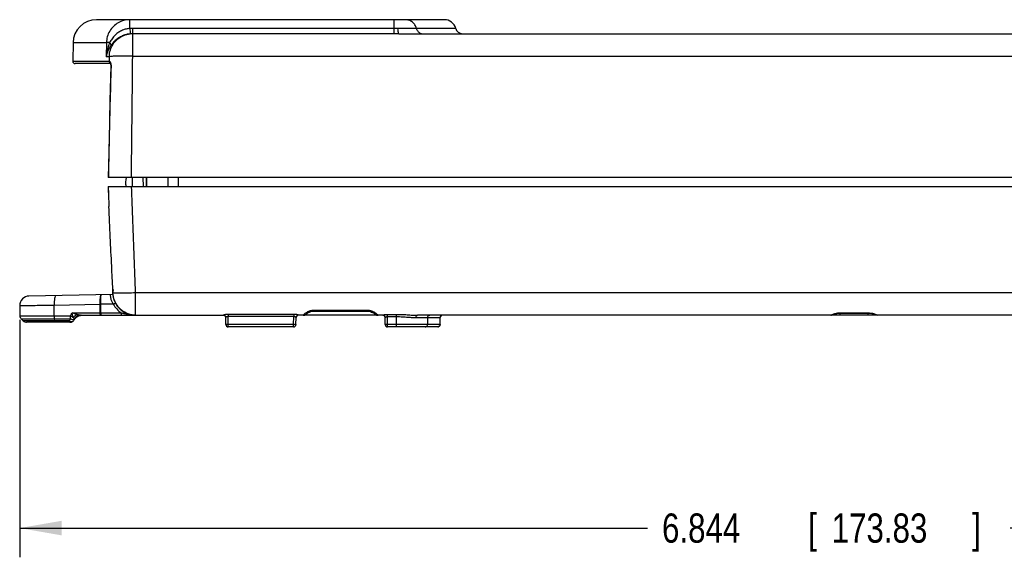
# Model space of a CAD drawing. Header units: inches. Extents: x 0 to 34, y 0 to 22.
# Tile 25 of 41: x 12.7 to 16.9, y 9.7 to 12. Entities that reach past the tile are written whole.
import ezdxf

# ---------------------------------------------------------------- set-up
doc = ezdxf.new("R2010")
doc.units = ezdxf.units.IN
doc.header["$LTSCALE"] = 1.87
doc.header["$MEASUREMENT"] = 0
doc.layers.get('0').update_dxf_attribs({"linetype": 'CONTINUOUS'})
doc.layers.add('DIMENSIONS', color=7, linetype='CONTINUOUS')
doc.styles.get("Standard").update_dxf_attribs({"font": 'txt', "width": 0.8})
doc.dimstyles.new('DIMSTYLE_1', dxfattribs={"dimtxt": 0.125, "dimasz": 0.18, "dimexe": 0.18, "dimexo": 0.0625, "dimgap": 0.09, "dimtad": 0, "dimtih": 1, "dimtoh": 1, "dimdec": 3, "dimzin": 4, "dimdsep": 46, "dimtxsty": 'STANDARD', "dimblk": '_FILLED', "dimblk1": '_FILLED', "dimblk2": '_FILLED', "dimcen": 0.09, "dimadec": 0, "dimazin": 0, "dimtp": 0.001, "dimtm": 0.001, "dimtfac": 1, "dimtdec": 3, "dimtofl": 0, "dimtmove": 0, "dimatfit": 3, "dimldrblk": '_FILLED', "dimfxl": 1, "dimtolj": 1, "dimtzin": 4, "dimarcsym": 0})

# ---------------------------------------------------------------- blocks, each defined once
blk = doc.blocks.new('_FILLED')
at = {"color": 0, "linetype": 'BYBLOCK'}
blk.add_solid([(0, 0), (-1, 0.174), (-1, -0.174)], dxfattribs=at)
blk = doc.blocks.new('*D3')
at = {"layer": 'DIMENSIONS', "color": 2, "linetype": 'CONTINUOUS'}
for p, q in [((19.5468, 10.7554), (19.5468, 9.671)), ((12.7032, 10.6871), (12.7032, 9.671)), ((12.7032, 9.796), (15.3859, 9.796)), ((19.5468, 9.796), (16.9359, 9.796))]:
    blk.add_line(p, q, dxfattribs=at)
at = {"layer": 'DIMENSIONS', "color": 2, "linetype": 'CONTINUOUS', "xscale": 0.18, "yscale": 0.18, "zscale": 0.18, "rotation": 180}
blk.add_blockref('_FILLED', (12.7032, 9.796), dxfattribs=at)
at = {"layer": 'DIMENSIONS', "color": 2, "linetype": 'CONTINUOUS', "xscale": 0.18, "yscale": 0.18, "zscale": 0.18}
blk.add_blockref('_FILLED', (19.5468, 9.796), dxfattribs=at)
at = {"layer": 'DIMENSIONS', "color": 2, "linetype": 'CONTINUOUS', "width": 0.8}
for s, p in [('6.844', (15.4484, 9.7335)), ('[', (16.0734, 9.7335)), ('173.83', (16.1734, 9.7335)), (']', (16.7734, 9.7335))]:
    blk.add_text(s, height=0.125, dxfattribs=at).set_placement(p)

msp = doc.modelspace()

# ---------------------------------------------------------------- linework, layer by layer
at = {"color": 7, "linetype": 'CONTINUOUS'}
for p, q in [((14.5182, 11.97), (13.0312, 11.97)), ((13.1738, 11.9322), (13.1738, 11.97)), ((14.3021, 11.97), (14.3021, 11.91)), ((13.1848, 11.9325), (13.1848, 11.8143)), ((14.3021, 11.9325), (13.1848, 11.9325)), ((14.3021, 11.91), (13.1848, 11.91)), ((14.3233, 11.91), (18.3232, 11.91)), ((14.5667, 11.9325), (14.3988, 11.9325)), ((12.9312, 11.8717), (12.9298, 11.7921)), ((12.9312, 11.8717), (13.0739, 11.8717)), ((13.0739, 11.8717), (13.073, 11.8117)), ((12.9298, 11.7921), (13.086, 11.7921)), ((13.0862, 11.8117), (13.073, 11.8117)), ((13.0862, 11.8117), (13.086, 11.7921)), ((13.0902, 11.7847), (13.0903, 11.7847)), ((13.1848, 11.8143), (19.4475, 11.8143)), ((13.0913, 11.782), (12.9398, 11.782)), ((13.0926, 11.7748), (13.0926, 11.7724)), ((13.0926, 11.7744), (13.0926, 11.7724)), ((13.0935, 11.7724), (13.0926, 11.7724)), ((19.5662, 11.295), (13.0818, 11.295)), ((13.1858, 11.257), (13.1858, 11.295)), ((13.232, 11.257), (13.2304, 11.295)), ((13.2446, 11.295), (13.2449, 11.257)), ((13.2455, 11.257), (13.2452, 11.295)), ((13.338, 11.257), (13.3377, 11.295)), ((13.0807, 11.257), (19.5658, 11.257)), ((13.1004, 10.7945), (12.7426, 10.7882)), ((13.1968, 10.8016), (13.1968, 10.7061)), ((19.4498, 10.8016), (13.1968, 10.8016)), ((12.7033, 10.7476), (12.704, 10.7042)), ((12.8505, 10.7496), (13.0473, 10.753)), ((12.8506, 10.7041), (12.8505, 10.7496)), ((13.0474, 10.7158), (13.0473, 10.753)), ((13.1032, 10.7538), (13.0494, 10.7529)), ((13.0495, 10.7158), (13.0494, 10.7529)), ((12.704, 10.7042), (12.9198, 10.7041)), ((12.7187, 10.6817), (12.71, 10.6902)), ((12.71, 10.6902), (12.8519, 10.6902)), ((12.8538, 10.6817), (12.8519, 10.6902)), ((12.8519, 10.6902), (12.9211, 10.6902)), ((12.9276, 10.7158), (13.0474, 10.7158)), ((12.9399, 10.6923), (12.9383, 10.6923)), ((12.9389, 10.6907), (12.9456, 10.6981)), ((12.9456, 10.6981), (12.9559, 10.7039)), ((12.9559, 10.7039), (12.9634, 10.7052)), ((12.9633, 10.706), (13.5744, 10.706)), ((13.0495, 10.7158), (13.0495, 10.706)), ((13.0495, 10.7158), (13.1372, 10.7158)), ((13.1372, 10.7158), (13.1372, 10.706)), ((13.5744, 10.7064), (13.5744, 10.706)), ((13.5846, 10.6659), (13.5844, 10.6966)), ((13.5943, 10.7099), (13.5943, 10.7004)), ((13.8742, 10.7099), (13.5943, 10.7099)), ((13.5946, 10.6659), (13.5943, 10.7004)), ((13.8742, 10.7004), (13.5943, 10.7004)), ((13.8739, 10.6659), (13.8742, 10.7004)), ((13.8742, 10.7099), (13.8742, 10.7004)), ((13.8839, 10.6659), (13.8842, 10.6966)), ((13.8942, 10.706), (13.8942, 10.7064)), ((14.2554, 10.706), (13.8942, 10.706)), ((13.9146, 10.706), (13.9146, 10.7062)), ((13.9424, 10.7197), (13.9479, 10.7216)), ((13.9599, 10.7279), (13.9599, 10.7235)), ((13.9599, 10.7279), (14.1897, 10.7279)), ((13.9599, 10.7235), (14.1897, 10.7235)), ((14.1897, 10.7279), (14.1897, 10.7235)), ((14.1897, 10.7235), (14.195, 10.7231)), ((14.2072, 10.7197), (14.2115, 10.7177)), ((14.2198, 10.713), (14.2203, 10.7126)), ((14.2349, 10.7062), (14.235, 10.706)), ((14.2554, 10.706), (14.2554, 10.7064)), ((14.2656, 10.6659), (14.2654, 10.6966)), ((14.2753, 10.7004), (14.2753, 10.7099)), ((14.2753, 10.7099), (14.314, 10.7099)), ((14.2756, 10.6659), (14.2753, 10.7004)), ((14.2753, 10.7004), (14.314, 10.7004)), ((14.314, 10.656), (14.314, 10.7099)), ((14.3969, 10.696), (14.5002, 10.696)), ((18.3227, 10.706), (14.403, 10.706)), ((14.4465, 10.696), (14.4462, 10.6659)), ((14.4999, 10.6659), (14.5002, 10.696)), ((14.5, 10.6659), (14.5003, 10.6961)), ((16.1885, 10.7123), (16.1905, 10.7128)), ((16.21, 10.706), (16.21, 10.7158)), ((16.2101, 10.7166), (16.3295, 10.7166)), ((16.2101, 10.7166), (16.2101, 10.7155)), ((16.2101, 10.7155), (16.3295, 10.7155)), ((16.3295, 10.7166), (16.3295, 10.7155)), ((16.3296, 10.706), (16.3296, 10.7158)), ((12.8538, 10.6817), (12.7187, 10.6817)), ((12.9182, 10.676), (12.7327, 10.676)), ((12.9152, 10.6817), (12.8538, 10.6817)), ((13.5946, 10.656), (13.5946, 10.6659)), ((13.8739, 10.6659), (13.5946, 10.6659)), ((13.8739, 10.656), (13.5946, 10.656)), ((13.8739, 10.656), (13.8739, 10.6659)), ((14.2756, 10.656), (14.2756, 10.6659)), ((14.4999, 10.6659), (14.2756, 10.6659)), ((14.49, 10.656), (14.2756, 10.656)), ((14.495, 10.6573), (14.49, 10.656)), ((14.5, 10.6659), (14.4999, 10.6659))]:
    msp.add_line(p, q, dxfattribs=at)
for points in [[(13.0903, 11.7847), (13.0909, 11.7833), (13.0919, 11.78), (13.0926, 11.7748)], [(13.0926, 11.7724), (13.0888, 11.6232), (13.085, 11.455), (13.0818, 11.295)], [(13.0913, 11.782), (13.0919, 11.7798), (13.0926, 11.7744)], [(13.0888, 11.6243), (13.0851, 11.4562), (13.0818, 11.295)], [(13.9287, 10.7121), (13.9287, 10.7121), (13.9296, 10.7128), (13.9315, 10.7141), (13.9344, 10.7158), (13.938, 10.7177), (13.9424, 10.7197)], [(13.9479, 10.7216), (13.9545, 10.7231), (13.9599, 10.7235)], [(14.195, 10.7231), (14.2019, 10.7216), (14.2072, 10.7197)], [(14.2115, 10.7177), (14.215, 10.7159), (14.2178, 10.7143), (14.2198, 10.713)], [(16.1747, 10.7072), (16.1747, 10.7072), (16.1747, 10.7072), (16.175, 10.7073), (16.1754, 10.7075), (16.1759, 10.7077), (16.1766, 10.708), (16.1774, 10.7083), (16.1783, 10.7087)], [(16.1783, 10.7087), (16.1794, 10.7091), (16.1805, 10.7096), (16.1818, 10.7101), (16.1833, 10.7106), (16.1849, 10.7112), (16.1866, 10.7117), (16.1885, 10.7123)], [(16.1905, 10.7128), (16.1926, 10.7134), (16.1949, 10.7139), (16.1974, 10.7144), (16.2, 10.7148), (16.2027, 10.7151), (16.2056, 10.7154), (16.2085, 10.7155), (16.2101, 10.7155)], [(16.3295, 10.7155), (16.3325, 10.7154), (16.3358, 10.7152)], [(16.3358, 10.7152), (16.3389, 10.7149), (16.3419, 10.7144), (16.3447, 10.7139), (16.3473, 10.7133), (16.3497, 10.7127)], [(16.3497, 10.7127), (16.352, 10.712), (16.3541, 10.7114), (16.356, 10.7107), (16.3577, 10.7101), (16.3592, 10.7096), (16.3605, 10.709), (16.3617, 10.7085), (16.3627, 10.7081), (16.3635, 10.7078), (16.3641, 10.7075), (16.3646, 10.7073), (16.3649, 10.7071), (16.365, 10.7071)], [(14.5, 10.6659), (14.4987, 10.6609), (14.495, 10.6573)]]:
    msp.add_lwpolyline(points, dxfattribs=at)
for centre, radius, start, end in [((13.0312, 11.87), 0.1, 90, 179), ((14.5183, 11.92), 0.05, 14.4775, 90), ((14.5957, 11.94), 0.03, 194.4775, 270), ((12.9398, 11.792), 0.01, 179, 270), ((13.2224, 11.275), 0.067, 162.5843, 195.6428), ((12.7433, 10.7482), 0.04, 91, 181), ((13.1999, 10.806), 0.1, 185.4751, 270), ((12.724, 10.7045), 0.02, 181, 225.4982), ((13.5744, 10.696), 0.01, 0.5, 90), ((13.8942, 10.696), 0.01, 90, 179.5), ((13.9146, 10.726), 0.02, 270, 329.3334), ((14.235, 10.726), 0.02, 210.6667, 270), ((14.2554, 10.696), 0.01, 0.5, 90), ((14.5103, 10.696), 0.01, 121.5543, 179.4285), ((16.17, 10.716), 0.01, 270, 329.3342), ((16.3696, 10.716), 0.01, 210.6667, 270), ((12.7327, 10.696), 0.02, 225.4985, 270), ((13.5946, 10.666), 0.01, 180.5, 270), ((13.8739, 10.666), 0.01, 270, 359.5), ((14.2756, 10.666), 0.01, 180.5, 270)]:
    msp.add_arc(centre, radius, start, end, dxfattribs=at)
for points, knots in [([(13.1738, 11.97), (13.1652, 11.97), (13.1479, 11.9677), (13.1237, 11.9578), (13.1029, 11.942), (13.0868, 11.9215), (13.0766, 11.8975), (13.0741, 11.8803), (13.0739, 11.8717)], [0, 0, 0, 0, 0.166873, 0.333756, 0.500483, 0.667049, 0.833526, 1, 1, 1, 1]), ([(14.3988, 11.9325), (14.3975, 11.9377), (14.3931, 11.9479), (14.3819, 11.9602), (14.3675, 11.9681), (14.3566, 11.97), (14.3513, 11.97)], [0, 0, 0, 0, 0.251884, 0.502465, 0.75167, 1, 1, 1, 1]), ([(13.0862, 11.8117), (13.0863, 11.8213), (13.0895, 11.8407), (13.1022, 11.8672), (13.122, 11.8889), (13.1472, 11.904), (13.1662, 11.9087), (13.1758, 11.9095)], [0, 0, 0, 0, 0.19985, 0.400599, 0.600813, 0.800473, 1, 1, 1, 1]), ([(13.1738, 11.9322), (13.1686, 11.9319), (13.1579, 11.9303), (13.1418, 11.9251), (13.1257, 11.9163), (13.1105, 11.904), (13.0976, 11.8889), (13.0907, 11.8776), (13.0878, 11.872)], [0, 0, 0, 0, 0.140578, 0.29443, 0.461138, 0.639394, 0.82584, 1, 1, 1, 1]), ([(13.1758, 11.9095), (13.1714, 11.9091), (13.1623, 11.9077), (13.1482, 11.9036), (13.1333, 11.8968), (13.1183, 11.8868), (13.1042, 11.8738), (13.0961, 11.8635), (13.0924, 11.8582)], [0, 0, 0, 0, 0.130595, 0.274428, 0.434338, 0.612789, 0.808981, 1, 1, 1, 1]), ([(13.1848, 11.9325), (13.183, 11.9325), (13.1793, 11.9324), (13.1756, 11.9323), (13.1738, 11.9322)], [0, 0, 0, 0, 0.500561, 1, 1, 1, 1]), ([(13.1738, 11.9322), (13.1741, 11.9283), (13.1743, 11.9216), (13.1758, 11.9144), (13.1753, 11.9104), (13.1758, 11.9095)], [0, 0, 0, 0, 0.512058, 0.86763, 1, 1, 1, 1]), ([(13.1848, 11.91), (13.1833, 11.91), (13.1803, 11.9099), (13.1773, 11.9097), (13.1758, 11.9095)], [0, 0, 0, 0, 0.500186, 1, 1, 1, 1]), ([(14.3185, 11.9325), (14.3158, 11.9325), (14.3103, 11.9325), (14.3049, 11.9325), (14.3021, 11.9325)], [0, 0, 0, 0, 0.498946, 1, 1, 1, 1]), ([(14.3233, 11.91), (14.3198, 11.91), (14.3128, 11.91), (14.3057, 11.91), (14.3021, 11.91)], [0, 0, 0, 0, 0.497556, 1, 1, 1, 1]), ([(14.3988, 11.9325), (14.3964, 11.9325), (14.3899, 11.9325), (14.3776, 11.9325), (14.3609, 11.9325), (14.3407, 11.9325), (14.3262, 11.9325), (14.3185, 11.9325)], [0, 0, 0, 0, 0.089433, 0.24484, 0.457621, 0.714387, 1, 1, 1, 1]), ([(14.3185, 11.9325), (14.3187, 11.9286), (14.3193, 11.9216), (14.3204, 11.9149), (14.3222, 11.91), (14.3233, 11.91)], [0, 0, 0, 0, 0.498765, 0.848316, 1, 1, 1, 1]), ([(14.3988, 11.9325), (14.3999, 11.9283), (14.4039, 11.9202), (14.4144, 11.9119), (14.4231, 11.91), (14.4274, 11.91)], [0, 0, 0, 0, 0.335573, 0.668736, 1, 1, 1, 1]), ([(13.0878, 11.872), (13.0853, 11.866), (13.0807, 11.8533), (13.0757, 11.8331), (13.0737, 11.819), (13.073, 11.8117)], [0, 0, 0, 0, 0.314134, 0.646921, 1, 1, 1, 1]), ([(13.0878, 11.872), (13.0848, 11.872), (13.0801, 11.8719), (13.0755, 11.8719), (13.0739, 11.8717)], [0, 0, 0, 0, 0.655697, 1, 1, 1, 1]), ([(13.0878, 11.872), (13.089, 11.8704), (13.091, 11.8673), (13.0927, 11.8626), (13.0928, 11.8595), (13.0924, 11.8582)], [0, 0, 0, 0, 0.399152, 0.730639, 1, 1, 1, 1]), ([(13.0924, 11.8582), (13.0893, 11.8537), (13.0835, 11.8441), (13.0769, 11.8285), (13.074, 11.8174), (13.073, 11.8117)], [0, 0, 0, 0, 0.325842, 0.658092, 1, 1, 1, 1]), ([(13.086, 11.7921), (13.0859, 11.7904), (13.0868, 11.7868), (13.0893, 11.7842), (13.0908, 11.7833)], [0, 0, 0, 0, 0.501416, 1, 1, 1, 1]), ([(13.086, 11.7921), (13.0861, 11.7921), (13.0863, 11.7921), (13.0866, 11.7921), (13.0867, 11.7922)], [0, 0, 0, 0, 0.471584, 1, 1, 1, 1]), ([(13.1468, 11.8144), (13.1379, 11.8144), (13.1215, 11.8142), (13.1014, 11.8132), (13.0899, 11.8127), (13.0862, 11.8117)], [0, 0, 0, 0, 0.439275, 0.807102, 1, 1, 1, 1]), ([(13.0867, 11.7922), (13.0867, 11.7904), (13.0876, 11.7869), (13.0901, 11.7842), (13.0916, 11.7833)], [0, 0, 0, 0, 0.502244, 1, 1, 1, 1]), ([(13.088, 11.7916), (13.0886, 11.7911), (13.0897, 11.7896), (13.0912, 11.7867), (13.0925, 11.7826), (13.0931, 11.7796), (13.0932, 11.7779)], [0, 0, 0, 0, 0.150622, 0.374599, 0.66279, 1, 1, 1, 1]), ([(13.1848, 11.8143), (13.1842, 11.7566), (13.183, 11.6412), (13.1812, 11.4681), (13.18, 11.3527), (13.1794, 11.295)], [0, 0, 0, 0, 0.333256, 0.666588, 1, 1, 1, 1]), ([(13.0935, 11.7724), (13.0919, 11.7174), (13.0891, 11.6094), (13.0853, 11.4502), (13.0831, 11.3461), (13.0821, 11.295)], [0, 0, 0, 0, 0.345659, 0.678991, 1, 1, 1, 1]), ([(13.3824, 11.257), (13.3823, 11.2596), (13.3823, 11.2723), (13.3822, 11.285), (13.3821, 11.295)], [0, 0, 0, 0, 0.210526, 1, 1, 1, 1]), ([(13.0807, 11.257), (13.0813, 11.2427), (13.0826, 11.2142), (13.0838, 11.1857), (13.0845, 11.1714)], [0, 0, 0, 0, 0.500034, 1, 1, 1, 1]), ([(13.0813, 11.257), (13.0818, 11.2427), (13.0829, 11.2142), (13.084, 11.1857), (13.0845, 11.1714)], [0, 0, 0, 0, 0.49998, 1, 1, 1, 1]), ([(13.1799, 11.257), (13.1818, 11.2064), (13.1855, 11.1052), (13.1911, 10.9534), (13.1949, 10.8522), (13.1968, 10.8016)], [0, 0, 0, 0, 0.33324, 0.666574, 1, 1, 1, 1]), ([(13.1014, 10.8154), (13.0997, 10.849), (13.096, 10.9238), (13.0903, 11.0424), (13.0864, 11.1275), (13.0845, 11.1714)], [0, 0, 0, 0, 0.282971, 0.629969, 1, 1, 1, 1]), ([(13.1025, 10.8155), (13.1025, 10.8147), (13.1023, 10.813), (13.102, 10.8106), (13.1018, 10.809), (13.1017, 10.8082)], [0, 0, 0, 0, 0.338485, 0.673382, 1, 1, 1, 1]), ([(12.8583, 10.7902), (12.8568, 10.7902), (12.8538, 10.7853), (12.8521, 10.7771), (12.8505, 10.7642), (12.8503, 10.7547), (12.8505, 10.7496)], [0, 0, 0, 0, 0.106444, 0.323693, 0.636057, 1, 1, 1, 1]), ([(13.0473, 10.753), (13.0473, 10.7553), (13.0472, 10.7598), (13.0473, 10.766), (13.0475, 10.7714), (13.0478, 10.776), (13.0482, 10.7799), (13.0485, 10.7832), (13.0489, 10.786), (13.0494, 10.7884), (13.0499, 10.7905), (13.0505, 10.792), (13.0511, 10.7932), (13.0517, 10.7936), (13.052, 10.7936)], [0, 0, 0, 0, 0.169334, 0.319249, 0.449355, 0.560422, 0.653521, 0.731088, 0.798003, 0.857715, 0.908818, 0.949889, 0.979784, 1, 1, 1, 1]), ([(13.0494, 10.7529), (13.0494, 10.7552), (13.0494, 10.7597), (13.0494, 10.7659), (13.0495, 10.7714), (13.0496, 10.776), (13.0498, 10.7799), (13.05, 10.7832), (13.0502, 10.786), (13.0505, 10.7884), (13.0508, 10.7904), (13.0511, 10.792), (13.0514, 10.793), (13.0518, 10.7936), (13.052, 10.7936)], [0, 0, 0, 0, 0.171851, 0.32398, 0.45593, 0.568452, 0.662635, 0.740896, 0.808144, 0.867842, 0.918449, 0.958271, 0.985544, 1, 1, 1, 1]), ([(13.0901, 10.7927), (13.0902, 10.7914), (13.0904, 10.7883), (13.0911, 10.783), (13.0919, 10.7792), (13.0925, 10.7771)], [0, 0, 0, 0, 0.249965, 0.597642, 1, 1, 1, 1]), ([(13.0925, 10.7771), (13.0931, 10.7749), (13.0944, 10.7707), (13.0969, 10.7646), (13.0999, 10.759), (13.102, 10.7555), (13.1032, 10.7538)], [0, 0, 0, 0, 0.260919, 0.520122, 0.768072, 1, 1, 1, 1]), ([(13.1017, 10.8082), (13.1014, 10.8066), (13.101, 10.8036), (13.1006, 10.8006), (13.1004, 10.7993)], [0, 0, 0, 0, 0.552779, 1, 1, 1, 1]), ([(13.1756, 10.7094), (13.1726, 10.7102), (13.1663, 10.7122), (13.1568, 10.7163), (13.1468, 10.722), (13.1365, 10.7297), (13.1263, 10.7396), (13.1168, 10.7522), (13.1085, 10.7679), (13.1049, 10.7798), (13.1036, 10.7862)], [0, 0, 0, 0, 0.083989, 0.17725, 0.280635, 0.395286, 0.522627, 0.664388, 0.822667, 1, 1, 1, 1]), ([(13.1968, 10.8016), (13.1866, 10.8012), (13.1672, 10.8006), (13.1405, 10.8002), (13.124, 10.8003), (13.1166, 10.8004)], [0, 0, 0, 0, 0.380258, 0.724516, 1, 1, 1, 1]), ([(12.7047, 10.7476), (12.7047, 10.7476), (12.7229, 10.7478), (12.7391, 10.748), (12.7718, 10.7485), (12.8085, 10.749), (12.836, 10.7494), (12.8505, 10.7496)], [0, 0, 0, 0, 0.077052, 0.226437, 0.439246, 0.702485, 1, 1, 1, 1]), ([(13.0473, 10.753), (13.0475, 10.753), (13.048, 10.753), (13.0487, 10.7529), (13.0492, 10.7529), (13.0494, 10.7529)], [0, 0, 0, 0, 0.330183, 0.664239, 1, 1, 1, 1]), ([(13.1032, 10.7538), (13.1046, 10.7546), (13.1073, 10.7563), (13.1098, 10.7568), (13.1117, 10.7588), (13.112, 10.7584)], [0, 0, 0, 0, 0.50048, 0.866097, 1, 1, 1, 1]), ([(13.1038, 10.7527), (13.1077, 10.7456), (13.1175, 10.7319), (13.1301, 10.7207), (13.1372, 10.7158)], [0, 0, 0, 0, 0.485196, 1, 1, 1, 1]), ([(12.8506, 10.7041), (12.8506, 10.7024), (12.8507, 10.6991), (12.8511, 10.6945), (12.8516, 10.6916), (12.8519, 10.6902)], [0, 0, 0, 0, 0.364621, 0.705281, 1, 1, 1, 1]), ([(12.9198, 10.7041), (12.9211, 10.7061), (12.9237, 10.71), (12.9263, 10.7138), (12.9276, 10.7158)], [0, 0, 0, 0, 0.499965, 1, 1, 1, 1]), ([(12.9211, 10.6902), (12.9209, 10.6911), (12.9206, 10.693), (12.9202, 10.6961), (12.9199, 10.6999), (12.9198, 10.7027), (12.9198, 10.7041)], [0, 0, 0, 0, 0.185197, 0.413346, 0.685991, 1, 1, 1, 1]), ([(12.9198, 10.7041), (12.9217, 10.7027), (12.9255, 10.7002), (12.9295, 10.6979), (12.9314, 10.6968)], [0, 0, 0, 0, 0.517408, 1, 1, 1, 1]), ([(12.9211, 10.6902), (12.9234, 10.6892), (12.9281, 10.688), (12.933, 10.6884), (12.9351, 10.6891)], [0, 0, 0, 0, 0.530293, 1, 1, 1, 1]), ([(12.9495, 10.7087), (12.9485, 10.709), (12.9465, 10.7096), (12.9433, 10.7105), (12.9398, 10.7117), (12.936, 10.7129), (12.9319, 10.7143), (12.9291, 10.7153), (12.9276, 10.7158)], [0, 0, 0, 0, 0.129388, 0.273565, 0.433623, 0.608383, 0.797018, 1, 1, 1, 1]), ([(12.9314, 10.6968), (12.9312, 10.6975), (12.9307, 10.6991), (12.93, 10.7017), (12.9293, 10.7047), (12.9287, 10.708), (12.9281, 10.7118), (12.9278, 10.7144), (12.9276, 10.7158)], [0, 0, 0, 0, 0.117898, 0.255495, 0.413502, 0.59084, 0.786348, 1, 1, 1, 1]), ([(12.9495, 10.7087), (12.9473, 10.7079), (12.9431, 10.7058), (12.937, 10.7017), (12.9333, 10.6985), (12.9314, 10.6968)], [0, 0, 0, 0, 0.314561, 0.651424, 1, 1, 1, 1]), ([(12.9354, 10.6933), (12.9349, 10.6936), (12.934, 10.6943), (12.9332, 10.6951), (12.9328, 10.6955)], [0, 0, 0, 0, 0.493258, 1, 1, 1, 1]), ([(12.9349, 10.6849), (12.9355, 10.6858), (12.9368, 10.6876), (12.938, 10.6895), (12.9387, 10.6904)], [0, 0, 0, 0, 0.500005, 1, 1, 1, 1]), ([(12.9383, 10.6923), (12.9378, 10.6923), (12.9368, 10.6925), (12.9359, 10.693), (12.9354, 10.6933)], [0, 0, 0, 0, 0.479847, 1, 1, 1, 1]), ([(12.9538, 10.7043), (12.9508, 10.7033), (12.9449, 10.7), (12.9403, 10.6951), (12.9383, 10.6923)], [0, 0, 0, 0, 0.492306, 1, 1, 1, 1]), ([(12.9551, 10.7072), (12.9542, 10.7074), (12.9523, 10.7079), (12.9504, 10.7084), (12.9495, 10.7087)], [0, 0, 0, 0, 0.482654, 1, 1, 1, 1]), ([(12.9606, 10.7061), (12.9597, 10.7063), (12.9578, 10.7066), (12.956, 10.707), (12.9551, 10.7072)], [0, 0, 0, 0, 0.503193, 1, 1, 1, 1]), ([(13.0474, 10.7158), (13.0476, 10.7158), (13.0481, 10.7158), (13.0488, 10.7158), (13.0493, 10.7158), (13.0495, 10.7158)], [0, 0, 0, 0, 0.330427, 0.664347, 1, 1, 1, 1]), ([(13.0495, 10.706), (13.049, 10.706), (13.0481, 10.7081), (13.0476, 10.7111), (13.0474, 10.7141), (13.0474, 10.7158)], [0, 0, 0, 0, 0.163698, 0.520535, 1, 1, 1, 1]), ([(13.1579, 10.7106), (13.1554, 10.7112), (13.1505, 10.7123), (13.1444, 10.7138), (13.1409, 10.7148), (13.1397, 10.7151)], [0, 0, 0, 0, 0.419479, 0.796286, 1, 1, 1, 1]), ([(13.176, 10.7075), (13.1729, 10.7079), (13.1668, 10.7088), (13.1608, 10.71), (13.1579, 10.7106)], [0, 0, 0, 0, 0.522236, 1, 1, 1, 1]), ([(13.1909, 10.7065), (13.1885, 10.7068), (13.1833, 10.7075), (13.1782, 10.7087), (13.1756, 10.7094)], [0, 0, 0, 0, 0.46703, 1, 1, 1, 1]), ([(13.1968, 10.7061), (13.1966, 10.7061), (13.1962, 10.7061), (13.1956, 10.7061), (13.1952, 10.7061), (13.1951, 10.7061)], [0, 0, 0, 0, 0.333626, 0.666901, 1, 1, 1, 1]), ([(13.5744, 10.7064), (13.5761, 10.7064), (13.5796, 10.7055), (13.5821, 10.703), (13.583, 10.7015)], [0, 0, 0, 0, 0.500503, 1, 1, 1, 1]), ([(13.5943, 10.7099), (13.5933, 10.7099), (13.591, 10.7099), (13.5875, 10.7096), (13.5839, 10.7092), (13.5805, 10.7086), (13.5775, 10.7079), (13.576, 10.7074), (13.5752, 10.707)], [0, 0, 0, 0, 0.168317, 0.350131, 0.539356, 0.723423, 0.884107, 1, 1, 1, 1]), ([(13.5943, 10.7004), (13.5938, 10.7004), (13.5927, 10.7004), (13.5909, 10.7001), (13.5891, 10.6996), (13.5874, 10.699), (13.5859, 10.6982), (13.5851, 10.6976), (13.5848, 10.6973)], [0, 0, 0, 0, 0.159345, 0.332781, 0.516412, 0.700282, 0.868234, 1, 1, 1, 1]), ([(13.8842, 10.6966), (13.8842, 10.6967), (13.884, 10.6971), (13.8835, 10.6976), (13.8824, 10.6983), (13.881, 10.6991), (13.879, 10.6998), (13.8775, 10.7001), (13.8768, 10.7002)], [0, 0, 0, 0, 0.050487, 0.139687, 0.280604, 0.477084, 0.722191, 1, 1, 1, 1]), ([(13.8879, 10.7086), (13.8866, 10.7089), (13.8837, 10.7094), (13.8808, 10.7096), (13.8793, 10.7097)], [0, 0, 0, 0, 0.46123, 1, 1, 1, 1]), ([(13.8942, 10.7064), (13.8925, 10.7064), (13.889, 10.7055), (13.8865, 10.703), (13.8856, 10.7015)], [0, 0, 0, 0, 0.500503, 1, 1, 1, 1]), ([(13.8942, 10.7064), (13.8942, 10.7066), (13.8937, 10.707), (13.8926, 10.7074), (13.8906, 10.708), (13.8889, 10.7084), (13.8879, 10.7086)], [0, 0, 0, 0, 0.06901, 0.239846, 0.545375, 1, 1, 1, 1]), ([(13.9146, 10.7062), (13.9181, 10.7062), (13.925, 10.708), (13.9301, 10.713), (13.9319, 10.716)], [0, 0, 0, 0, 0.500246, 1, 1, 1, 1]), ([(13.9146, 10.7062), (13.9147, 10.7067), (13.9159, 10.7079), (13.9177, 10.7097), (13.9206, 10.7121), (13.9227, 10.7137), (13.9239, 10.7145)], [0, 0, 0, 0, 0.123322, 0.358626, 0.661375, 1, 1, 1, 1]), ([(13.9239, 10.7145), (13.9251, 10.7154), (13.9275, 10.717), (13.9313, 10.7193), (13.9338, 10.7207), (13.9351, 10.7214)], [0, 0, 0, 0, 0.337172, 0.674345, 1, 1, 1, 1]), ([(13.9464, 10.7259), (13.9478, 10.7263), (13.9506, 10.727), (13.9552, 10.7277), (13.9583, 10.7279), (13.9599, 10.7279)], [0, 0, 0, 0, 0.311943, 0.645018, 1, 1, 1, 1]), ([(14.1897, 10.7279), (14.1911, 10.7279), (14.1941, 10.7278), (14.1971, 10.7273), (14.1986, 10.727)], [0, 0, 0, 0, 0.483312, 1, 1, 1, 1]), ([(14.2082, 10.7242), (14.2097, 10.7236), (14.2127, 10.7223), (14.2156, 10.7208), (14.2171, 10.72)], [0, 0, 0, 0, 0.508976, 1, 1, 1, 1]), ([(14.2349, 10.7062), (14.2315, 10.7062), (14.2246, 10.708), (14.2195, 10.713), (14.2177, 10.716)], [0, 0, 0, 0, 0.50024, 1, 1, 1, 1]), ([(14.2211, 10.7176), (14.2224, 10.7168), (14.225, 10.7151), (14.2285, 10.7124), (14.2316, 10.71), (14.2332, 10.7083), (14.234, 10.7075)], [0, 0, 0, 0, 0.284471, 0.560132, 0.807983, 1, 1, 1, 1]), ([(14.2554, 10.7064), (14.2554, 10.7065), (14.2557, 10.7068), (14.2564, 10.7072), (14.2578, 10.7077), (14.2599, 10.7082), (14.2616, 10.7086), (14.2625, 10.7088)], [0, 0, 0, 0, 0.045222, 0.14785, 0.330789, 0.611693, 1, 1, 1, 1]), ([(14.2654, 10.6966), (14.2654, 10.6983), (14.2644, 10.7017), (14.2619, 10.7042), (14.2604, 10.7051)], [0, 0, 0, 0, 0.4995, 1, 1, 1, 1]), ([(14.2625, 10.7088), (14.2638, 10.709), (14.2664, 10.7094), (14.2691, 10.7097), (14.2706, 10.7098)], [0, 0, 0, 0, 0.461244, 1, 1, 1, 1]), ([(14.2654, 10.6966), (14.2654, 10.6967), (14.2655, 10.697), (14.2659, 10.6974), (14.2666, 10.6979), (14.2676, 10.6986), (14.269, 10.6993), (14.2709, 10.6999), (14.2722, 10.7001), (14.273, 10.7002)], [0, 0, 0, 0, 0.038551, 0.101458, 0.198933, 0.338091, 0.521414, 0.745295, 1, 1, 1, 1]), ([(14.314, 10.7099), (14.3232, 10.7099), (14.3404, 10.7095), (14.3643, 10.7079), (14.3848, 10.7065), (14.3973, 10.706), (14.403, 10.706)], [0, 0, 0, 0, 0.309593, 0.578918, 0.808418, 1, 1, 1, 1]), ([(14.314, 10.7004), (14.3225, 10.7004), (14.3386, 10.6999), (14.3609, 10.6982), (14.3799, 10.6966), (14.3916, 10.696), (14.3969, 10.696)], [0, 0, 0, 0, 0.309883, 0.579048, 0.808436, 1, 1, 1, 1]), ([(14.3969, 10.696), (14.3969, 10.6977), (14.3974, 10.7008), (14.3994, 10.7047), (14.4019, 10.706), (14.403, 10.706)], [0, 0, 0, 0, 0.398588, 0.736227, 1, 1, 1, 1]), ([(14.4465, 10.696), (14.4465, 10.6978), (14.4475, 10.7012), (14.4512, 10.705), (14.4546, 10.706), (14.4563, 10.706)], [0, 0, 0, 0, 0.335887, 0.669218, 1, 1, 1, 1]), ([(14.5002, 10.696), (14.5003, 10.6961), (14.5003, 10.6961), (14.5003, 10.6961), (14.5003, 10.6961)], [0, 0, 0, 0, 0.978164, 1, 1, 1, 1]), ([(14.5012, 10.7002), (14.5013, 10.7005), (14.5022, 10.7023), (14.5037, 10.7038), (14.5052, 10.7046)], [0, 0, 0, 0, 0.144495, 1, 1, 1, 1]), ([(16.17, 10.706), (16.1692, 10.7059), (16.1753, 10.7082), (16.1779, 10.7099), (16.1841, 10.7121), (16.1875, 10.7131)], [0, 0, 0, 0, 0.115252, 0.469397, 1, 1, 1, 1]), ([(16.3528, 10.7129), (16.3555, 10.7121), (16.3597, 10.7105), (16.3649, 10.7084), (16.3661, 10.7077)], [0, 0, 0, 0, 0.604968, 1, 1, 1, 1]), ([(16.3661, 10.7077), (16.3668, 10.7074), (16.3673, 10.707), (16.3699, 10.706), (16.3696, 10.706)], [0, 0, 0, 0, 0.781668, 1, 1, 1, 1]), ([(12.8568, 10.676), (12.8563, 10.676), (12.8553, 10.6768), (12.8545, 10.6789), (12.854, 10.6806), (12.8538, 10.6817)], [0, 0, 0, 0, 0.190486, 0.518634, 1, 1, 1, 1]), ([(12.9182, 10.676), (12.918, 10.676), (12.9173, 10.6763), (12.9166, 10.6774), (12.9162, 10.6784), (12.916, 10.679)], [0, 0, 0, 0, 0.196711, 0.507428, 1, 1, 1, 1]), ([(12.9231, 10.6798), (12.9255, 10.6797), (12.93, 10.6802), (12.9338, 10.6831), (12.9349, 10.6849)], [0, 0, 0, 0, 0.533763, 1, 1, 1, 1]), ([(12.9275, 10.6782), (12.9285, 10.6788), (12.9298, 10.6796), (12.931, 10.6805), (12.9312, 10.6807)], [0, 0, 0, 0, 0.777419, 1, 1, 1, 1]), ([(13.5946, 10.6659), (13.5935, 10.6659), (13.5914, 10.6659), (13.5882, 10.6657), (13.5865, 10.6662), (13.5847, 10.6655), (13.5846, 10.6659)], [0, 0, 0, 0, 0.330656, 0.650433, 0.899173, 1, 1, 1, 1]), ([(13.8839, 10.6659), (13.8839, 10.6657), (13.8827, 10.6661), (13.8813, 10.6657), (13.8778, 10.6659), (13.8754, 10.6659), (13.8739, 10.6659)], [0, 0, 0, 0, 0.056323, 0.240545, 0.562572, 1, 1, 1, 1]), ([(14.2756, 10.6659), (14.2745, 10.6659), (14.2724, 10.6659), (14.2692, 10.6657), (14.2675, 10.6662), (14.2657, 10.6655), (14.2656, 10.6659)], [0, 0, 0, 0, 0.330656, 0.650433, 0.899173, 1, 1, 1, 1]), ([(14.4364, 10.656), (14.4381, 10.656), (14.4416, 10.6569), (14.4453, 10.6607), (14.4462, 10.6642), (14.4462, 10.6659)], [0, 0, 0, 0, 0.330782, 0.664114, 1, 1, 1, 1]), ([(14.49, 10.656), (14.4918, 10.656), (14.4953, 10.6569), (14.499, 10.6607), (14.4999, 10.6642), (14.4999, 10.6659)], [0, 0, 0, 0, 0.335581, 0.672677, 1, 1, 1, 1])]:
    msp.add_open_spline(points, degree=3, knots=knots, dxfattribs=at)
for points in [[(13.0867, 11.7922), (13.0872, 11.7922), (13.0876, 11.7919), (13.088, 11.7916)], [(13.1504, 11.8144), (13.1492, 11.8144), (13.148, 11.8144), (13.1468, 11.8144)], [(13.1848, 11.8143), (13.1733, 11.8144), (13.1619, 11.8145), (13.1504, 11.8144)], [(13.0932, 11.7779), (13.0935, 11.7761), (13.0935, 11.7742), (13.0935, 11.7724)], [(13.1018, 10.8082), (13.1017, 10.8106), (13.1016, 10.813), (13.1014, 10.8154)], [(13.0901, 10.7943), (13.0901, 10.7938), (13.0901, 10.7933), (13.0901, 10.7927)], [(13.1004, 10.7993), (13.1003, 10.7983), (13.1003, 10.7974), (13.1004, 10.7964)], [(13.1017, 10.8038), (13.1016, 10.8053), (13.1016, 10.8068), (13.1017, 10.8082)], [(13.1017, 10.801), (13.1017, 10.802), (13.1017, 10.8029), (13.1017, 10.8038)], [(13.1036, 10.7862), (13.1026, 10.7911), (13.102, 10.7961), (13.1017, 10.801)], [(13.1022, 10.8011), (13.1021, 10.8034), (13.1019, 10.8058), (13.1018, 10.8082)], [(13.1166, 10.8004), (13.1118, 10.8005), (13.107, 10.8006), (13.1022, 10.8011)], [(13.1032, 10.7538), (13.1034, 10.7534), (13.1036, 10.7531), (13.1038, 10.7527)], [(12.9182, 10.686), (12.9191, 10.6874), (12.9201, 10.6888), (12.9211, 10.6902)], [(12.9328, 10.6955), (12.9323, 10.6959), (12.9319, 10.6963), (12.9314, 10.6968)], [(12.9351, 10.6891), (12.9362, 10.6895), (12.9374, 10.6901), (12.9384, 10.6909)], [(12.9384, 10.6909), (12.9389, 10.6913), (12.9394, 10.6918), (12.9399, 10.6923)], [(12.9389, 10.6907), (12.939, 10.6909), (12.9392, 10.6911), (12.9393, 10.6914)], [(12.9393, 10.6914), (12.9395, 10.6917), (12.9397, 10.692), (12.9399, 10.6923)], [(12.9433, 10.6962), (12.9421, 10.695), (12.9409, 10.6937), (12.9399, 10.6923)], [(12.9476, 10.6996), (12.9461, 10.6986), (12.9447, 10.6974), (12.9433, 10.6962)], [(12.9571, 10.7043), (12.9537, 10.7033), (12.9505, 10.7017), (12.9476, 10.6996)], [(12.9633, 10.706), (12.9601, 10.706), (12.9569, 10.7054), (12.9538, 10.7043)], [(12.9676, 10.706), (12.964, 10.706), (12.9605, 10.7054), (12.9571, 10.7043)], [(12.9633, 10.706), (12.9624, 10.706), (12.9615, 10.706), (12.9606, 10.7061)], [(13.1397, 10.7151), (13.1388, 10.7153), (13.138, 10.7156), (13.1372, 10.7158)], [(13.1782, 10.7072), (13.1775, 10.7073), (13.1768, 10.7074), (13.176, 10.7075)], [(13.1835, 10.7067), (13.1817, 10.7069), (13.18, 10.707), (13.1782, 10.7072)], [(13.1914, 10.7062), (13.1888, 10.7063), (13.1861, 10.7065), (13.1835, 10.7067)], [(13.1968, 10.7061), (13.1948, 10.7062), (13.1928, 10.7063), (13.1909, 10.7065)], [(13.1953, 10.706), (13.194, 10.7061), (13.1927, 10.7061), (13.1914, 10.7062)], [(13.1999, 10.706), (13.1984, 10.706), (13.1969, 10.706), (13.1953, 10.706)], [(13.1968, 10.7061), (13.1973, 10.706), (13.1978, 10.706), (13.1983, 10.706)], [(13.1983, 10.706), (13.1989, 10.706), (13.1994, 10.706), (13.1999, 10.706)], [(13.5752, 10.707), (13.5748, 10.7069), (13.5744, 10.7068), (13.5744, 10.7064)], [(13.583, 10.7015), (13.5839, 10.7), (13.5844, 10.6983), (13.5844, 10.6966)], [(13.5848, 10.6973), (13.5846, 10.6971), (13.5844, 10.6968), (13.5844, 10.6966)], [(13.8793, 10.7097), (13.8776, 10.7099), (13.8759, 10.7099), (13.8742, 10.7099)], [(13.8768, 10.7002), (13.8759, 10.7003), (13.8751, 10.7004), (13.8742, 10.7004)], [(13.8856, 10.7015), (13.8847, 10.7), (13.8842, 10.6983), (13.8842, 10.6966)], [(13.9351, 10.7214), (13.9363, 10.722), (13.9375, 10.7226), (13.9388, 10.7231)], [(13.9388, 10.7231), (13.94, 10.7237), (13.9413, 10.7242), (13.9425, 10.7246)], [(13.9425, 10.7246), (13.9438, 10.7251), (13.9451, 10.7255), (13.9464, 10.7259)], [(14.1986, 10.727), (14.2002, 10.7267), (14.2018, 10.7263), (14.2034, 10.7259)], [(14.2034, 10.7259), (14.205, 10.7254), (14.2066, 10.7248), (14.2082, 10.7242)], [(14.2171, 10.72), (14.2184, 10.7193), (14.2198, 10.7184), (14.2211, 10.7176)], [(14.234, 10.7075), (14.2345, 10.7071), (14.2349, 10.7067), (14.2349, 10.7062)], [(14.2604, 10.7051), (14.2588, 10.706), (14.2571, 10.7064), (14.2554, 10.7064)], [(14.2706, 10.7098), (14.2722, 10.7099), (14.2738, 10.7099), (14.2753, 10.7099)], [(14.273, 10.7002), (14.2738, 10.7004), (14.2746, 10.7004), (14.2753, 10.7004)], [(14.5002, 10.696), (14.5002, 10.6975), (14.5006, 10.6989), (14.5012, 10.7002)], [(16.1875, 10.7131), (16.1914, 10.7143), (16.1949, 10.7151), (16.1987, 10.7157)], [(16.1987, 10.7157), (16.2024, 10.7162), (16.2063, 10.7166), (16.2101, 10.7166)], [(16.3295, 10.7166), (16.3336, 10.7166), (16.3377, 10.7162), (16.3418, 10.7155)], [(16.3418, 10.7155), (16.3456, 10.7149), (16.3493, 10.714), (16.3528, 10.7129)], [(12.9152, 10.6817), (12.9162, 10.6831), (12.9172, 10.6845), (12.9182, 10.686)], [(12.916, 10.679), (12.9157, 10.6799), (12.9154, 10.6808), (12.9152, 10.6817)], [(12.9152, 10.6817), (12.9177, 10.6806), (12.9204, 10.6799), (12.9231, 10.6798)], [(12.9182, 10.676), (12.9204, 10.676), (12.9226, 10.6763), (12.9247, 10.677)], [(12.9247, 10.677), (12.9256, 10.6774), (12.9266, 10.6778), (12.9275, 10.6782)], [(12.9312, 10.6807), (12.9326, 10.6819), (12.9339, 10.6833), (12.9349, 10.6849)]]:
    msp.add_open_spline(points, degree=3, dxfattribs=at)

# ---------------------------------------------------------------- dimensions: what is measured, and where the dimension line sits
at = {"layer": 'DIMENSIONS', "color": 2, "linetype": 'CONTINUOUS'}
dim = msp.add_linear_dim(base=(12.7032, 9.796), p1=(19.5468, 10.7554), p2=(12.7032, 10.6871), angle=180, dimstyle='DIMSTYLE_1', dxfattribs=at)
dim.commit()
dim.dimension.update_dxf_attribs({"geometry": '*D3', "text_midpoint": (16.1609, 9.796), "dimtype": 160})

doc.saveas('drawing.dxf')
